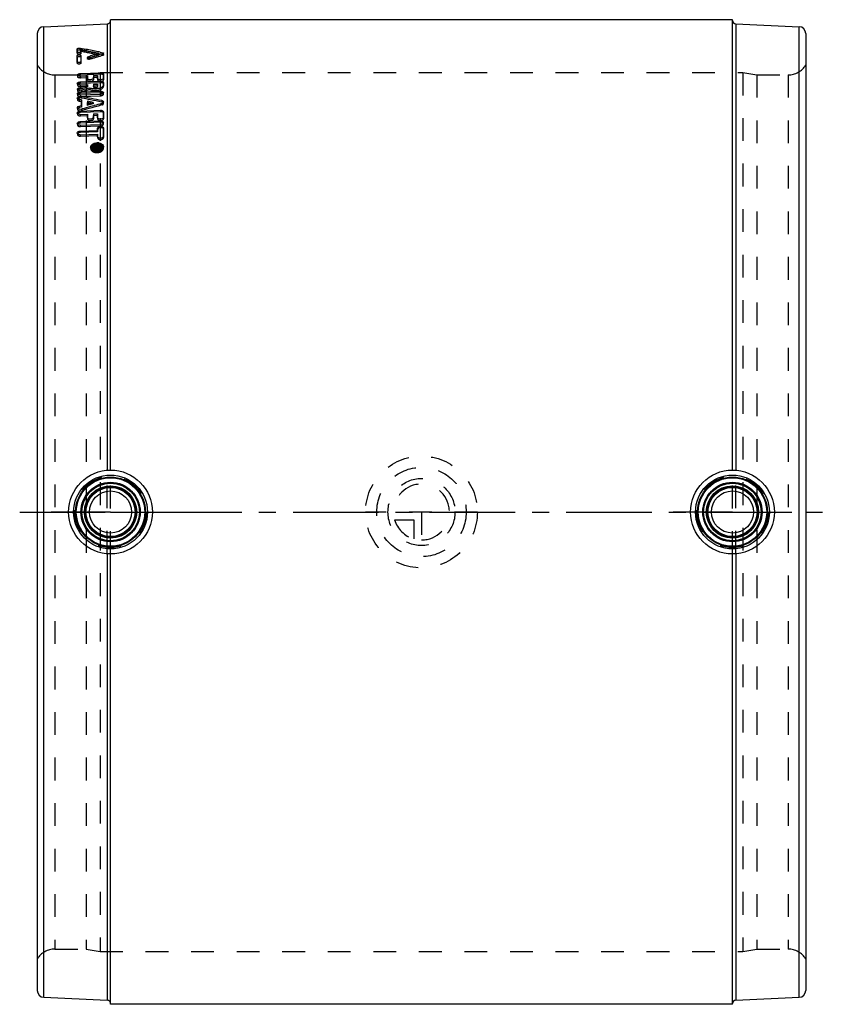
# Model space of a CAD drawing. Header units: millimetres. Extents: x 385 to 615, y 359 to 641.
import ezdxf

# ---------------------------------------------------------------- set-up
doc = ezdxf.new("R2010")
doc.units = ezdxf.units.MM
doc.header["$LTSCALE"] = 65.185185
doc.linetypes.add('CENTER', pattern=[0.6, 0.375, -0.075, 0.075, -0.075])
doc.linetypes.add('HIDDEN', pattern=[0.2, 0.1, -0.1])
for name, color, linetype in [('BOHRUNG', 7, 'CONTINUOUS'), ('KOERPER', 7, 'CONTINUOUS'), ('KONST.EL_MIT_GEO', 7, 'CONTINUOUS'), ('KURVEN', 7, 'CONTINUOUS'), ('L1', 7, 'CONTINUOUS')]:
    doc.layers.add(name, color=color, linetype=linetype)

msp = doc.modelspace()

# ---------------------------------------------------------------- linework, layer by layer
at = {"layer": 'BOHRUNG', "color": 8, "linetype": 'HIDDEN'}
for p, q in [((395.08, 625.2), (404, 625.2)), ((596, 625.2), (604.92, 625.2)), ((395.08, 374.8), (404, 374.8)), ((596, 374.8), (604.92, 374.8))]:
    msp.add_line(p, q, dxfattribs=at)
at = {"layer": 'KOERPER', "color": 7, "linetype": 'Continuous'}
for p, q in [((589, 641), (411, 641)), ((589, 359), (411, 359))]:
    msp.add_line(p, q, dxfattribs=at)
at = {"layer": 'KONST.EL_MIT_GEO', "color": 7, "linetype": 'Continuous'}
for p, q in [((411, 512), (411, 641)), ((589, 512), (589, 641)), ((391.91, 639), (410.04, 639.79)), ((391.91, 361), (391.91, 639)), ((410.04, 639.79), (410.04, 511.96)), ((589.96, 639.79), (589.96, 511.96)), ((589.96, 639.79), (608.09, 639)), ((608.09, 361), (608.09, 639)), ((390, 637), (390, 363)), ((610, 637), (610, 363)), ((401.49, 631.72), (401.49, 632.66)), ((402.3, 632.34), (402.28, 632.81)), ((402.28, 632.81), (402.55, 632.76)), ((402.3, 632.34), (402.46, 632.31)), ((402.48, 632.39), (402.48, 631.76)), ((403.06, 632.28), (402.48, 632.39)), ((402.55, 632.76), (402.66, 632.74)), ((402.66, 632.74), (403, 632.68)), ((401.49, 628.92), (401.49, 630.72)), ((402.48, 630.76), (402.48, 628.96)), ((404.56, 630.41), (405.25, 630.62)), ((404.58, 630.12), (404.56, 630.41)), ((407.57, 630.89), (406.77, 630.64)), ((407.69, 630.92), (407.57, 630.89)), ((407.69, 630.87), (407.67, 631.34)), ((407.67, 631.29), (408.08, 631.21)), ((408.38, 631.13), (407.69, 630.92)), ((408.06, 631.67), (408.78, 631.52)), ((408.08, 631.21), (408.41, 631.14)), ((408.78, 631.25), (408.38, 631.13)), ((408.79, 631.25), (408.78, 631.52)), ((402.34, 625.58), (408.13, 625.81)), ((402.34, 625.58), (402.36, 625.13)), ((402.34, 624.84), (404.39, 624.92)), ((402.34, 623.16), (408.13, 623.38)), ((408.16, 625.36), (402.36, 625.13)), ((404.39, 624.15), (404.39, 624.92)), ((406.08, 624.98), (407.29, 625.03)), ((406.08, 624.98), (406.08, 624.22)), ((407.29, 624.14), (407.29, 625.03)), ((408.13, 625.81), (408.16, 625.36)), ((408.13, 623.38), (408.16, 622.94)), ((408.98, 625.47), (408.98, 624.2)), ((401.98, 621.52), (403.18, 621.84)), ((401.98, 621.52), (402, 621.08)), ((402.27, 621.15), (402, 621.08)), ((402.34, 623.16), (402.36, 622.72)), ((402.34, 622.35), (404.39, 622.43)), ((402.34, 620.3), (408.13, 620.52)), ((408.16, 622.94), (402.36, 622.72)), ((403.49, 621), (402.7, 620.78)), ((403.18, 621.84), (403.58, 621.94)), ((403.58, 621.94), (404.39, 622.15)), ((404.14, 621.65), (403.61, 621.51)), ((404.41, 621.72), (404.14, 621.65)), ((404.39, 622.15), (404.39, 622.43)), ((404.39, 622.15), (404.41, 621.72)), ((406.08, 622.5), (407.29, 622.54)), ((406.08, 622.5), (406.08, 622.27)), ((406.08, 622.27), (406.11, 621.84)), ((407.29, 622.32), (407.29, 622.54)), ((407.3, 622.32), (407.31, 621.88)), ((407.31, 622.11), (407.31, 621.88)), ((408.13, 620.52), (408.16, 620.09)), ((408.98, 623.01), (408.98, 622.38)), ((402.11, 618.11), (402, 618.13)), ((402.34, 618.07), (402.11, 618.11)), ((402.34, 620.3), (402.36, 619.87)), ((402.34, 619.44), (408.13, 619.66)), ((402.57, 618.02), (402.34, 618.07)), ((408.16, 620.09), (402.36, 619.87)), ((402.69, 618), (402.57, 618.02)), ((402.68, 618.98), (402.7, 618.55)), ((402.69, 616.41), (402.69, 618)), ((402.79, 618.53), (402.7, 618.55)), ((404.39, 617.66), (404.39, 616.88)), ((408.48, 617.84), (408.5, 617.42)), ((402, 616.21), (402.69, 616.41)), ((402, 616.21), (402.02, 615.8)), ((402.09, 615.82), (402.02, 615.8)), ((402.25, 615.86), (402.09, 615.82)), ((402.71, 615.99), (402.25, 615.86)), ((402.34, 614.84), (408.13, 615.05)), ((402.34, 614.84), (402.36, 614.43)), ((402.87, 615.43), (402.68, 615.38)), ((402.69, 616.41), (402.71, 615.99)), ((404.39, 616.88), (404.41, 616.46)), ((404.5, 616.48), (404.41, 616.46)), ((406.2, 616.37), (405.26, 616.1)), ((406.03, 617.33), (406.05, 616.91)), ((406.29, 616.39), (406.2, 616.37)), ((408.13, 615.05), (408.16, 614.64)), ((402.34, 613.88), (404.39, 613.95)), ((402.34, 611.81), (408.13, 612.01)), ((408.16, 614.64), (402.36, 614.43)), ((404.39, 612.96), (404.39, 613.95)), ((404.39, 613.95), (404.41, 613.54)), ((406.08, 614.01), (407.29, 614.05)), ((406.08, 614.01), (406.08, 613.02)), ((407.29, 614.05), (407.31, 613.64)), ((407.29, 612.99), (407.29, 614.05)), ((408.13, 612.01), (408.16, 611.61)), ((408.98, 614.6), (408.98, 613.05)), ((402.34, 611.81), (402.36, 611.41)), ((402.34, 610.79), (408.13, 610.99)), ((402.34, 609.11), (407.29, 609.28)), ((408.16, 611.61), (402.36, 611.41)), ((407.29, 609.92), (407.31, 609.53)), ((407.29, 609.28), (407.29, 609.92)), ((407.29, 609.28), (407.31, 608.89)), ((407.31, 609.53), (407.31, 608.89)), ((408.98, 609.98), (408.98, 607.62)), ((402.34, 609.11), (402.36, 608.72)), ((402.34, 608.05), (407.29, 608.22)), ((407.31, 608.89), (402.36, 608.72)), ((407.29, 607.56), (407.29, 608.22)), ((405.73, 604.46), (405.74, 604.4)), ((405.75, 604.2), (405.75, 604.09)), ((406.15, 604.79), (408.13, 604.85)), ((406.15, 604.6), (406.15, 604.79)), ((406.15, 604.6), (406.98, 604.63)), ((406.15, 604.42), (406.71, 604.52)), ((406.15, 604.23), (406.15, 604.42)), ((406.22, 604.24), (406.15, 604.23)), ((406.3, 604.26), (406.22, 604.24)), ((406.6, 604.31), (406.3, 604.26)), ((406.75, 604.34), (406.6, 604.31)), ((406.71, 604.52), (406.84, 604.54)), ((406.9, 604.36), (406.75, 604.34)), ((406.84, 604.54), (406.98, 604.57)), ((407.04, 604.39), (406.9, 604.36)), ((406.98, 604.63), (407, 604.39)), ((406.98, 604.57), (406.98, 604.63)), ((407.27, 604.45), (407.04, 604.44)), ((407.26, 604.64), (407.85, 604.66)), ((407.26, 604.64), (407.26, 604.54)), ((407.26, 604.54), (407.28, 604.26)), ((407.41, 604.45), (407.71, 604.46)), ((407.41, 604.45), (407.42, 604.27)), ((407.41, 604.27), (407.71, 604.28)), ((407.71, 604.46), (407.72, 604.28)), ((407.85, 604.66), (407.87, 604.29)), ((407.85, 604.56), (407.85, 604.66)), ((408.16, 604.48), (407.86, 604.47)), ((408.13, 604.85), (408.13, 604.57)), ((408.58, 604.25), (408.56, 604.62)), ((410.04, 488.04), (410.04, 360.21)), ((411, 359), (411, 488)), ((589, 359), (589, 488)), ((589.96, 488.04), (589.96, 360.21)), ((391.91, 361), (410.04, 360.21)), ((589.96, 360.21), (608.09, 361))]:
    msp.add_line(p, q, dxfattribs=at)
at = {"layer": 'KONST.EL_MIT_GEO', "color": 8, "linetype": 'HIDDEN'}
for p, q in [((401.51, 632.19), (401.49, 632.66)), ((401.51, 631.25), (401.49, 631.72)), ((401.51, 631.25), (401.51, 632.19)), ((402.46, 632.31), (402.58, 632.29)), ((402.5, 631.92), (402.48, 632.39)), ((402.5, 631.29), (402.48, 631.76)), ((402.5, 631.92), (402.5, 631.29)), ((402.58, 632.29), (403.02, 632.21)), ((401.51, 630.25), (401.49, 630.72)), ((401.51, 628.46), (401.49, 628.92)), ((401.51, 628.46), (401.51, 630.25)), ((402.5, 630.29), (402.48, 630.76)), ((402.5, 628.5), (402.48, 628.96)), ((402.5, 630.29), (402.5, 628.5)), ((404.37, 630.25), (404.39, 629.79)), ((404.59, 629.94), (404.58, 630.12)), ((404.59, 629.94), (405.27, 630.15)), ((405.18, 629.68), (405.16, 630.15)), ((408.41, 631.14), (408.74, 631.07)), ((408.74, 631.07), (408.8, 631.06)), ((408.8, 630.78), (408.78, 631.25)), ((409, 630.93), (408.98, 631.4)), ((395.08, 625.2), (395.08, 374.8)), ((401.49, 625.17), (401.51, 624.72)), ((402.34, 624.84), (402.36, 624.39)), ((402.36, 624.39), (404.41, 624.47)), ((404, 625.2), (408, 625.85)), ((404, 625.2), (404, 374.8)), ((404.39, 624.92), (404.41, 624.47)), ((404.39, 624.15), (404.41, 623.71)), ((404.41, 624.47), (404.41, 623.71)), ((406.08, 624.98), (406.11, 624.54)), ((406.08, 624.22), (406.11, 623.77)), ((406.11, 624.54), (407.31, 624.58)), ((406.11, 623.77), (406.11, 624.54)), ((407.29, 625.03), (407.31, 624.58)), ((407.29, 624.14), (407.31, 623.69)), ((407.31, 624.58), (407.31, 623.69)), ((408, 625.85), (408, 374.15)), ((408, 625.85), (592, 625.85)), ((408.98, 625.47), (409, 625.02)), ((408.98, 624.2), (409, 623.76)), ((409, 623.76), (409, 625.02)), ((592, 625.85), (592, 374.15)), ((592, 625.85), (596, 625.2)), ((596, 625.2), (596, 374.8)), ((604.92, 625.2), (604.92, 374.8)), ((401.49, 622.72), (401.51, 622.28)), ((401.49, 621.11), (401.51, 620.68)), ((402.34, 622.35), (402.36, 621.92)), ((402.36, 621.92), (404.41, 622)), ((402.7, 620.78), (402.72, 620.35)), ((404.39, 622.43), (404.39, 622.15)), ((404.41, 622), (404.41, 621.72)), ((405.09, 621.43), (405.11, 620.99)), ((406.08, 622.5), (406.08, 622.27)), ((406.11, 622.06), (407.31, 622.11)), ((406.11, 621.84), (406.11, 622.06)), ((407.29, 622.54), (407.3, 622.32)), ((408.98, 623.01), (409, 622.57)), ((408.98, 622.38), (409, 621.95)), ((409, 621.95), (409, 622.57)), ((401.49, 619.83), (401.51, 619.4)), ((401.49, 618.51), (401.51, 618.09)), ((402, 618.13), (402.02, 617.71)), ((402.02, 617.71), (402.71, 617.57)), ((402.34, 619.44), (402.36, 619.01)), ((402.36, 619.01), (408.16, 619.23)), ((402.69, 618), (402.71, 617.57)), ((404.39, 617.66), (404.41, 617.24)), ((408.13, 619.66), (408.16, 619.23)), ((409, 619.7), (408.98, 620.13)), ((401.49, 615.75), (401.51, 615.34)), ((402.68, 615.38), (402.7, 614.96)), ((402.71, 617.57), (402.71, 615.99)), ((404.41, 616.46), (404.41, 617.24)), ((408.48, 617), (408.5, 616.58)), ((409, 617.03), (408.98, 617.45)), ((401.49, 614.32), (401.51, 613.91)), ((402.34, 613.88), (402.36, 613.47)), ((402.36, 613.47), (404.41, 613.54)), ((404.39, 612.96), (404.41, 612.56)), ((404.41, 613.54), (404.41, 612.56)), ((406.08, 614.01), (406.11, 613.6)), ((406.08, 613.02), (406.11, 612.62)), ((406.11, 613.6), (407.31, 613.64)), ((406.11, 612.62), (406.11, 613.6)), ((407.29, 612.99), (407.31, 612.58)), ((407.31, 613.64), (407.31, 612.58)), ((408.98, 614.6), (409, 614.19)), ((408.98, 613.05), (409, 612.64)), ((409, 612.64), (409, 614.19)), ((401.49, 611.25), (401.51, 610.86)), ((402.34, 610.79), (402.36, 610.39)), ((402.36, 610.39), (408.16, 610.59)), ((408.13, 610.99), (408.16, 610.59)), ((409, 611.15), (408.98, 611.55)), ((408.98, 609.98), (409, 609.59)), ((409, 607.24), (409, 609.59)), ((401.49, 608.54), (401.51, 608.15)), ((402.34, 608.05), (402.36, 607.66)), ((402.36, 607.66), (407.31, 607.83)), ((407.29, 608.22), (407.31, 607.83)), ((407.29, 607.56), (407.31, 607.18)), ((407.31, 607.83), (407.31, 607.18)), ((408.98, 607.62), (409, 607.24)), ((405.31, 604.43), (405.33, 604.06)), ((405.74, 604.4), (405.75, 604.2)), ((406.15, 604.79), (406.18, 603.86)), ((407.04, 604.44), (406.18, 604.41)), ((406.18, 604.41), (406.18, 604.23)), ((406.18, 604.23), (407, 604.26)), ((406.25, 604.06), (406.18, 604.05)), ((406.18, 604.05), (406.18, 603.86)), ((406.18, 603.86), (407.07, 604.02)), ((407, 604.2), (406.25, 604.06)), ((407, 604.39), (407, 604.2)), ((407, 604.26), (407, 604.2)), ((407.04, 604.39), (407.07, 604.02)), ((407.26, 604.64), (407.26, 604.54)), ((407.4, 604.45), (407.27, 604.45)), ((407.28, 604.26), (407.29, 604.17)), ((407.29, 604.26), (407.41, 604.27)), ((407.29, 604.17), (407.29, 604.26)), ((407.42, 604.27), (407.43, 603.9)), ((407.73, 604.09), (407.43, 604.08)), ((407.43, 603.9), (407.73, 603.91)), ((407.86, 604.47), (407.7, 604.46)), ((407.71, 604.28), (407.87, 604.28)), ((407.72, 604.28), (407.73, 603.91)), ((407.87, 604.29), (407.87, 604.19)), ((407.87, 604.28), (407.87, 604.19)), ((408.13, 604.85), (408.16, 604.48)), ((408.13, 604.57), (408.16, 604.2)), ((408.16, 604.2), (408.16, 604.48)), ((409, 604.27), (408.98, 604.64)), ((410.04, 488.04), (410.04, 511.96)), ((411, 488), (411, 512)), ((589, 488), (589, 512)), ((589.96, 488.04), (589.96, 511.96)), ((404, 374.8), (408, 374.15)), ((408, 374.15), (592, 374.15)), ((592, 374.15), (596, 374.8))]:
    msp.add_line(p, q, dxfattribs=at)
at = {"layer": 'KONST.EL_MIT_GEO', "color": 2, "linetype": 'CENTER'}
for p, q in [((411, 500), (394, 500)), ((411, 500), (428, 500)), ((589, 500), (572, 500)), ((589, 500), (606, 500))]:
    msp.add_line(p, q, dxfattribs=at)
at = {"layer": 'KONST.EL_MIT_GEO', "color": 7, "linetype": 'Continuous'}
for centre, radius in [((411, 500), 12), ((411, 500), 10.57), ((589, 500), 12), ((589, 500), 10.57), ((411, 500), 10), ((411, 500), 9.8), ((411, 500), 8.5), ((411, 500), 8.44), ((411, 500), 8.24), ((589, 500), 10), ((589, 500), 9.8), ((589, 500), 8.5), ((589, 500), 8.44), ((589, 500), 8.24), ((411, 500), 7.49), ((411, 500), 7.29), ((411, 500), 7.03), ((411, 500), 6.03), ((589, 500), 7.49), ((589, 500), 7.29), ((589, 500), 7.03), ((589, 500), 6.03)]:
    msp.add_circle(centre, radius, dxfattribs=at)
at = {"layer": 'KONST.EL_MIT_GEO', "color": 8, "linetype": 'HIDDEN'}
for centre in [(411, 500), (589, 500)]:
    msp.add_circle(centre, 10.22, dxfattribs=at)
at = {"layer": 'KONST.EL_MIT_GEO', "color": 7, "linetype": 'Continuous'}
for centre, radius, start, end in [((410, 640.79), 1, 272.5, 352.7083), ((590, 640.79), 1, 180, 267.5), ((392, 637), 2, 92.5, 180), ((608, 637), 2, 0, 87.5), ((353.15, 368.4), 268.94, 78.5331, 79.3171), ((351.14, 366.38), 270.92, 77.9569, 78.9522), ((352.73, 366.31), 271.07, 78.222, 78.5337), ((500.43, 323.25), 321.34, 106.9463, 107.2468), ((498.05, 325.45), 318.97, 106.7834, 106.9128), ((497.38, 327.65), 316.66, 106.4582, 106.7837), ((406.51, 625.77), 4.61, 269.1382, 275.5771), ((401.73, 618.52), 0.237, 182.9492, 192.5222), ((251.57, -168.12), 801.47, 78.71015, 79.13239), ((252.06, -169.55), 802.37, 78.99118, 79.17186), ((246.42, -174.23), 807.49, 78.59988, 78.71858), ((251.33, -173.26), 806.15, 78.75793, 78.99114), ((408.07, 621.24), 1.58, 272.1493, 274.8022), ((408.22, 618.47), 1.62, 87.6003, 92.149), ((408.07, 621.27), 1.61, 274.7962, 276.8608), ((401.76, 615.77), 0.266, 183.1722, 194.4989), ((709.43, -468.81), 1126.75, 105.66162, 105.78758), ((705.15, -453.52), 1110.87, 105.48959, 105.60657), ((408.18, 618.08), 1.12, 285.4589, 291.6462), ((408.29, 616.36), 1.08, 73.9725, 78.7824), ((408.09, 612.35), 1.36, 272.0095, 277.5597), ((408.2, 610.24), 1.37, 86.622, 91.9938), ((406.08, 604.48), 0.772, 183.2727, 186.117), ((406.1, 604.48), 0.798, 186.1472, 193.1229), ((406.54, 604.75), 1.32, 224.18, 230.3783), ((406.65, 603.8), 1.42, 131.4101, 137.139), ((406.63, 604.87), 1.47, 230.4061, 237.9055), ((406.38, 604.12), 0.622, 183.1369, 186.5234), ((406.76, 604.8), 1.14, 230.8927, 238.3517), ((407.22, 603.36), 2.11, 91.9301, 102.0214), ((407.23, 603.05), 2.7, 81.8209, 91.8801), ((407.08, 605.67), 2.07, 271.9023, 282.2138), ((407.39, 604.86), 0.599, 258.0551, 271.8393), ((407.69, 604.89), 0.617, 271.9027, 287.0735), ((407.23, 605.5), 2.16, 292.6755, 298.8539), ((407.45, 604.9), 1.21, 305.7239, 313.1556), ((407.6, 604.35), 1.03, 48.6096, 51.2324), ((407.65, 604.4), 0.968, 43.0402, 48.6415), ((407.54, 605), 1.57, 305.6754, 313.1125), ((408.21, 604.6), 0.77, 3.2693, 6.13), ((406.99, 605.63), 2.31, 250.9101, 256.4326), ((407.04, 605.84), 2.53, 256.4154, 261.511), ((407.06, 605.95), 2.64, 261.492, 266.5458), ((407.06, 605.94), 2.63, 266.5263, 271.8347), ((407.06, 605.99), 2.68, 271.898, 282.1824), ((392, 363), 2, 180, 267.5), ((608, 363), 2, 272.5, 360), ((410, 359.21), 1, 7.2917, 87.5), ((590, 359.21), 1, 92.5, 180)]:
    msp.add_arc(centre, radius, start, end, dxfattribs=at)
at = {"layer": 'KONST.EL_MIT_GEO', "color": 8, "linetype": 'HIDDEN'}
for centre, radius, start, end in [((410, 640.79), 1, 352.7083, 360), ((351.16, 364.98), 271.83, 77.9984, 79.1139), ((353.12, 366.76), 270.1, 78.5723, 79.3528), ((500.06, 323.23), 320.8, 106.5279, 107.2042), ((498.25, 323.56), 320.38, 106.742, 106.8707), ((497.59, 325.77), 318.08, 106.4183, 106.7422), ((352.74, 364.85), 272.04, 78.351, 78.5729), ((395.08, 631.2), 6, 212.231, 270), ((604.92, 631.2), 6, 270, 327.769), ((401.68, 624.73), 0.167, 170.2455, 182.5668), ((401.7, 622.29), 0.193, 170.9388, 182.6274), ((643.93, -273.85), 926.16, 104.94298, 105.09637), ((401.74, 619.41), 0.224, 171.5786, 182.6985), ((707.99, -467.53), 1124.71, 105.44316, 105.74973), ((246.52, -177.67), 810.44, 78.64792, 78.76617), ((401.79, 613.92), 0.28, 172.4711, 182.8391), ((401.82, 610.87), 0.31, 172.8455, 182.9215), ((401.85, 608.17), 0.336, 173.141, 182.9845), ((406.09, 604.11), 0.761, 180.0033, 183.3424), ((407.26, 602.61), 2.77, 91.9355, 101.7948), ((407.26, 602.65), 2.72, 81.9044, 91.8801), ((407.27, 602.78), 2.59, 76.9626, 81.9287), ((407.33, 603.01), 2.35, 71.5498, 76.982), ((407.4, 603.24), 2.12, 68.0824, 71.5204), ((407.1, 605.31), 2.08, 271.8922, 283.4971), ((395.08, 368.8), 6, 90, 147.769), ((604.92, 368.8), 6, 32.231, 90), ((410, 359.21), 1, 0, 7.2917)]:
    msp.add_arc(centre, radius, start, end, dxfattribs=at)
at = {"layer": 'KONST.EL_MIT_GEO', "color": 7, "linetype": 'Continuous'}
for points, knots in [([(401.49, 632.66), (401.49, 632.7), (401.6, 632.77), (401.85, 632.83), (402.11, 632.85), (402.28, 632.81)], [0, 0, 0, 0, 0.13387, 0.382013, 1, 1, 1, 1]), ([(401.5, 631.69), (401.49, 631.69), (401.49, 631.7), (401.49, 631.71), (401.49, 631.72)], [0, 0, 0, 0, 0.514993, 1, 1, 1, 1]), ([(402.48, 631.76), (402.48, 631.7), (402.28, 631.61), (402.03, 631.57), (401.74, 631.58), (401.53, 631.63), (401.5, 631.69)], [0, 0, 0, 0, 0.165818, 0.474746, 0.80116, 1, 1, 1, 1]), ([(401.55, 632.25), (401.64, 632.32), (401.91, 632.36), (402.16, 632.37), (402.3, 632.34)], [0, 0, 0, 0, 0.441373, 1, 1, 1, 1]), ([(401.49, 630.72), (401.49, 630.78), (401.7, 630.89), (401.98, 630.91), (402.26, 630.91), (402.48, 630.82), (402.48, 630.76)], [0, 0, 0, 0, 0.17907, 0.505595, 0.829369, 1, 1, 1, 1]), ([(401.5, 628.89), (401.49, 628.89), (401.49, 628.9), (401.49, 628.91), (401.49, 628.92)], [0, 0, 0, 0, 0.51092, 1, 1, 1, 1]), ([(402.48, 628.96), (402.48, 628.9), (402.29, 628.79), (402.03, 628.74), (401.74, 628.75), (401.53, 628.82), (401.5, 628.89)], [0, 0, 0, 0, 0.173615, 0.477907, 0.798066, 1, 1, 1, 1]), ([(401.51, 630.25), (401.51, 630.31), (401.7, 630.41), (401.96, 630.45), (402.25, 630.44), (402.46, 630.39), (402.49, 630.32)], [0, 0, 0, 0, 0.168327, 0.475539, 0.799735, 1, 1, 1, 1]), ([(404.37, 630.25), (404.37, 630.27), (404.4, 630.36), (404.49, 630.39), (404.56, 630.41)], [0, 0, 0, 0, 0.16777, 1, 1, 1, 1]), ([(405.16, 630.15), (404.99, 630.1), (404.74, 630.09), (404.47, 630.13), (404.37, 630.22), (404.37, 630.25)], [0, 0, 0, 0, 0.610861, 0.861014, 1, 1, 1, 1]), ([(408.78, 631.52), (408.81, 631.52), (408.88, 631.5), (408.98, 631.45), (408.98, 631.4)], [0, 0, 0, 0, 0.352995, 1, 1, 1, 1]), ([(408.98, 631.4), (408.98, 631.39), (408.96, 631.32), (408.89, 631.29), (408.84, 631.27)], [0, 0, 0, 0, 0.175064, 1, 1, 1, 1]), ([(401.49, 625.17), (401.48, 625.29), (401.72, 625.46), (402.02, 625.55), (402.23, 625.58), (402.34, 625.58)], [0, 0, 0, 0, 0.371232, 0.666533, 1, 1, 1, 1]), ([(401.98, 624.86), (401.91, 624.87), (401.73, 624.91), (401.5, 625.04), (401.49, 625.17)], [0, 0, 0, 0, 0.341141, 1, 1, 1, 1]), ([(402.36, 625.13), (402.24, 625.13), (402.08, 625.11), (401.92, 625.06), (401.89, 625.05)], [0, 0, 0, 0, 0.763781, 1, 1, 1, 1]), ([(406.08, 624.22), (406.08, 624.1), (405.79, 623.86), (405.3, 623.78), (404.79, 623.8), (404.44, 623.97), (404.4, 624.09)], [0, 0, 0, 0, 0.184593, 0.484844, 0.796278, 1, 1, 1, 1]), ([(407.71, 623.82), (407.65, 623.83), (407.5, 623.87), (407.33, 623.97), (407.3, 624.08)], [0, 0, 0, 0, 0.3185, 1, 1, 1, 1]), ([(408.98, 624.2), (408.98, 624.02), (408.57, 623.82), (408.14, 623.77), (407.84, 623.79), (407.71, 623.82)], [0, 0, 0, 0, 0.392512, 0.697486, 1, 1, 1, 1]), ([(408.13, 625.81), (408.24, 625.81), (408.45, 625.8), (408.75, 625.74), (408.98, 625.59), (408.98, 625.47)], [0, 0, 0, 0, 0.336803, 0.631567, 1, 1, 1, 1]), ([(408.13, 623.38), (408.24, 623.39), (408.45, 623.37), (408.76, 623.31), (408.98, 623.14), (408.98, 623.01)], [0, 0, 0, 0, 0.331145, 0.622516, 1, 1, 1, 1]), ([(408.98, 625.1), (408.97, 625.13), (408.86, 625.25), (408.7, 625.3), (408.58, 625.33)], [0, 0, 0, 0, 0.191466, 1, 1, 1, 1]), ([(401.49, 622.72), (401.48, 622.84), (401.71, 623.03), (402.02, 623.12), (402.23, 623.15), (402.34, 623.16)], [0, 0, 0, 0, 0.379992, 0.67207, 1, 1, 1, 1]), ([(401.98, 622.38), (401.91, 622.39), (401.72, 622.44), (401.5, 622.58), (401.49, 622.72)], [0, 0, 0, 0, 0.333946, 1, 1, 1, 1]), ([(401.49, 621.11), (401.49, 621.15), (401.52, 621.27), (401.71, 621.42), (401.88, 621.49), (401.98, 621.52)], [0, 0, 0, 0, 0.184422, 0.536085, 1, 1, 1, 1]), ([(401.97, 620.76), (401.92, 620.77), (401.77, 620.81), (401.61, 620.89), (401.54, 620.98)], [0, 0, 0, 0, 0.296203, 1, 1, 1, 1]), ([(402, 621.08), (401.96, 621.07), (401.83, 621.03), (401.7, 620.97), (401.63, 620.9)], [0, 0, 0, 0, 0.2795, 1, 1, 1, 1]), ([(401.89, 622.63), (401.86, 622.62), (401.78, 622.59), (401.69, 622.55), (401.64, 622.5)], [0, 0, 0, 0, 0.274589, 1, 1, 1, 1]), ([(402.36, 622.72), (402.24, 622.71), (402.08, 622.69), (401.92, 622.64), (401.89, 622.63)], [0, 0, 0, 0, 0.763044, 1, 1, 1, 1]), ([(406.44, 621.17), (406.32, 621.17), (405.86, 621.2), (405.4, 621.29), (405.09, 621.43)], [0, 0, 0, 0, 0.269948, 1, 1, 1, 1]), ([(406.08, 622.27), (406.08, 622.26), (406.1, 622.18), (406.17, 622.12), (406.22, 622.09)], [0, 0, 0, 0, 0.214059, 1, 1, 1, 1]), ([(406.11, 621.84), (406.11, 621.75), (406.34, 621.57), (406.71, 621.56), (407.08, 621.61), (407.31, 621.79), (407.31, 621.88)], [0, 0, 0, 0, 0.18866, 0.494368, 0.803119, 1, 1, 1, 1]), ([(406.22, 622.09), (406.36, 622.02), (406.69, 621.98), (407.01, 622.04), (407.14, 622.13)], [0, 0, 0, 0, 0.496868, 1, 1, 1, 1]), ([(408.98, 622.38), (408.98, 622.06), (408.48, 621.6), (407.73, 621.31), (407.22, 621.22), (406.96, 621.19)], [0, 0, 0, 0, 0.387699, 0.674383, 1, 1, 1, 1]), ([(407.14, 622.13), (407.16, 622.14), (407.21, 622.17), (407.26, 622.22), (407.27, 622.27)], [0, 0, 0, 0, 0.287944, 1, 1, 1, 1]), ([(407.27, 622.27), (407.28, 622.28), (407.28, 622.29), (407.29, 622.31), (407.29, 622.32)], [0, 0, 0, 0, 0.510332, 1, 1, 1, 1]), ([(408.13, 620.52), (408.24, 620.53), (408.54, 620.52), (408.97, 620.35), (408.98, 620.13)], [0, 0, 0, 0, 0.331715, 1, 1, 1, 1]), ([(408.83, 622.81), (408.81, 622.82), (408.73, 622.86), (408.64, 622.89), (408.58, 622.9)], [0, 0, 0, 0, 0.226698, 1, 1, 1, 1]), ([(401.49, 618.51), (401.48, 618.68), (401.78, 618.91), (402.17, 619), (402.42, 619.01), (402.55, 618.99)], [0, 0, 0, 0, 0.394083, 0.687472, 1, 1, 1, 1]), ([(401.49, 619.83), (401.49, 619.89), (401.57, 620.08), (401.89, 620.25), (402.18, 620.3), (402.34, 620.3)], [0, 0, 0, 0, 0.173292, 0.533839, 1, 1, 1, 1]), ([(401.98, 619.47), (401.91, 619.48), (401.72, 619.53), (401.5, 619.69), (401.49, 619.83)], [0, 0, 0, 0, 0.326423, 1, 1, 1, 1]), ([(402, 618.13), (401.93, 618.15), (401.74, 618.2), (401.53, 618.33), (401.5, 618.47)], [0, 0, 0, 0, 0.314265, 1, 1, 1, 1]), ([(401.89, 619.78), (401.86, 619.77), (401.76, 619.73), (401.67, 619.67), (401.61, 619.62)], [0, 0, 0, 0, 0.277387, 1, 1, 1, 1]), ([(402.7, 618.55), (402.5, 618.59), (402.11, 618.58), (401.73, 618.43), (401.61, 618.31)], [0, 0, 0, 0, 0.543209, 1, 1, 1, 1]), ([(402.36, 619.87), (402.24, 619.87), (402.08, 619.85), (401.92, 619.8), (401.89, 619.78)], [0, 0, 0, 0, 0.762214, 1, 1, 1, 1]), ([(408.98, 620.13), (408.98, 620.08), (408.92, 619.92), (408.65, 619.74), (408.41, 619.68), (408.26, 619.67)], [0, 0, 0, 0, 0.177181, 0.533309, 1, 1, 1, 1]), ([(408.88, 619.91), (408.84, 619.94), (408.66, 620.05), (408.45, 620.08), (408.28, 620.09)], [0, 0, 0, 0, 0.210871, 1, 1, 1, 1]), ([(408.48, 617.84), (408.54, 617.83), (408.75, 617.77), (408.97, 617.6), (408.98, 617.45)], [0, 0, 0, 0, 0.319015, 1, 1, 1, 1]), ([(401.49, 615.75), (401.49, 615.8), (401.55, 616.04), (401.81, 616.16), (402, 616.21)], [0, 0, 0, 0, 0.198357, 1, 1, 1, 1]), ([(401.49, 614.32), (401.49, 614.38), (401.56, 614.58), (401.88, 614.78), (402.17, 614.84), (402.34, 614.84)], [0, 0, 0, 0, 0.185471, 0.546794, 1, 1, 1, 1]), ([(402.68, 615.38), (402.46, 615.31), (402.05, 615.29), (401.63, 615.46), (401.54, 615.61)], [0, 0, 0, 0, 0.561217, 1, 1, 1, 1]), ([(402.02, 615.8), (401.97, 615.79), (401.82, 615.73), (401.66, 615.64), (401.59, 615.55)], [0, 0, 0, 0, 0.28267, 1, 1, 1, 1]), ([(408.13, 615.05), (408.24, 615.06), (408.45, 615.04), (408.78, 614.95), (408.98, 614.74), (408.98, 614.6)], [0, 0, 0, 0, 0.314964, 0.596994, 1, 1, 1, 1]), ([(408.98, 617.45), (408.98, 617.41), (408.94, 617.21), (408.74, 617.1), (408.59, 617.04)], [0, 0, 0, 0, 0.202403, 1, 1, 1, 1]), ([(408.89, 617.24), (408.87, 617.26), (408.78, 617.33), (408.67, 617.37), (408.59, 617.4)], [0, 0, 0, 0, 0.223548, 1, 1, 1, 1]), ([(402.34, 613.88), (402.23, 613.87), (401.92, 613.88), (401.5, 614.09), (401.49, 614.32)], [0, 0, 0, 0, 0.321151, 1, 1, 1, 1]), ([(401.89, 614.33), (401.85, 614.32), (401.74, 614.27), (401.64, 614.19), (401.58, 614.12)], [0, 0, 0, 0, 0.279248, 1, 1, 1, 1]), ([(406.08, 613.02), (406.08, 612.88), (405.83, 612.58), (405.3, 612.47), (404.76, 612.51), (404.44, 612.74), (404.4, 612.88)], [0, 0, 0, 0, 0.203421, 0.490716, 0.785564, 1, 1, 1, 1]), ([(408.98, 613.05), (408.98, 612.91), (408.73, 612.61), (408.2, 612.49), (407.65, 612.53), (407.33, 612.77), (407.3, 612.91)], [0, 0, 0, 0, 0.203522, 0.490739, 0.785511, 1, 1, 1, 1]), ([(408.13, 612.01), (408.33, 612.02), (408.69, 611.98), (408.97, 611.69), (408.98, 611.55)], [0, 0, 0, 0, 0.585268, 1, 1, 1, 1]), ([(408.98, 614.29), (408.97, 614.33), (408.88, 614.48), (408.71, 614.56), (408.58, 614.59)], [0, 0, 0, 0, 0.211471, 1, 1, 1, 1]), ([(401.49, 611.25), (401.48, 611.4), (401.68, 611.64), (402.01, 611.77), (402.23, 611.8), (402.34, 611.81)], [0, 0, 0, 0, 0.41194, 0.69252, 1, 1, 1, 1]), ([(402.34, 610.79), (402.14, 610.78), (401.79, 610.82), (401.5, 611.11), (401.49, 611.25)], [0, 0, 0, 0, 0.584453, 1, 1, 1, 1]), ([(401.89, 611.31), (401.85, 611.29), (401.73, 611.23), (401.62, 611.14), (401.57, 611.06)], [0, 0, 0, 0, 0.279147, 1, 1, 1, 1]), ([(407.29, 609.92), (407.29, 610.07), (407.48, 610.3), (407.81, 610.43), (408.13, 610.48), (408.45, 610.45), (408.78, 610.35), (408.98, 610.12), (408.98, 609.98)], [0, 0, 0, 0, 0.211126, 0.351931, 0.50521, 0.657716, 0.795328, 1, 1, 1, 1]), ([(408.57, 610.02), (408.43, 610.06), (408.14, 610.09), (407.67, 610.02), (407.31, 609.74), (407.31, 609.53)], [0, 0, 0, 0, 0.288424, 0.577729, 1, 1, 1, 1]), ([(408.98, 611.55), (408.99, 611.41), (408.77, 611.11), (408.45, 611.02), (408.26, 611)], [0, 0, 0, 0, 0.417402, 1, 1, 1, 1]), ([(408.93, 611.34), (408.89, 611.38), (408.72, 611.54), (408.47, 611.6), (408.28, 611.61)], [0, 0, 0, 0, 0.212525, 1, 1, 1, 1]), ([(408.98, 609.7), (408.97, 609.74), (408.88, 609.89), (408.7, 609.98), (408.57, 610.02)], [0, 0, 0, 0, 0.216616, 1, 1, 1, 1]), ([(401.49, 608.54), (401.48, 608.69), (401.67, 608.94), (402.01, 609.07), (402.23, 609.11), (402.34, 609.11)], [0, 0, 0, 0, 0.417917, 0.696394, 1, 1, 1, 1]), ([(402.34, 608.05), (402.14, 608.04), (401.78, 608.09), (401.5, 608.39), (401.49, 608.54)], [0, 0, 0, 0, 0.578219, 1, 1, 1, 1]), ([(401.89, 608.62), (401.85, 608.6), (401.72, 608.54), (401.61, 608.43), (401.56, 608.34)], [0, 0, 0, 0, 0.278913, 1, 1, 1, 1]), ([(408.98, 607.62), (408.98, 607.47), (408.74, 607.15), (408.29, 607.04), (407.89, 607.06), (407.55, 607.14), (407.33, 607.33), (407.3, 607.48)], [0, 0, 0, 0, 0.209898, 0.491653, 0.64165, 0.781705, 1, 1, 1, 1]), ([(405.59, 603.83), (405.56, 603.87), (405.44, 604), (405.36, 604.17), (405.33, 604.3)], [0, 0, 0, 0, 0.264994, 1, 1, 1, 1]), ([(405.61, 604.76), (405.58, 604.72), (405.45, 604.57), (405.37, 604.39), (405.34, 604.25)], [0, 0, 0, 0, 0.267032, 1, 1, 1, 1]), ([(405.36, 604.77), (405.39, 604.86), (405.58, 605.21), (405.94, 605.44), (406.22, 605.55)], [0, 0, 0, 0, 0.223152, 1, 1, 1, 1]), ([(405.91, 604.95), (405.88, 604.91), (405.78, 604.77), (405.72, 604.59), (405.73, 604.46)], [0, 0, 0, 0, 0.268785, 1, 1, 1, 1]), ([(405.79, 604.23), (405.83, 604.14), (405.91, 604.03), (406.01, 603.94), (406.04, 603.92)], [0, 0, 0, 0, 0.734846, 1, 1, 1, 1]), ([(406.22, 605.55), (406.29, 605.58), (406.59, 605.69), (406.91, 605.74), (407.14, 605.75)], [0, 0, 0, 0, 0.243559, 1, 1, 1, 1]), ([(406.3, 603.76), (406.36, 603.73), (406.63, 603.63), (406.92, 603.59), (407.14, 603.6)], [0, 0, 0, 0, 0.237775, 1, 1, 1, 1]), ([(407.99, 605.31), (407.93, 605.34), (407.66, 605.44), (407.36, 605.48), (407.14, 605.47)], [0, 0, 0, 0, 0.237351, 1, 1, 1, 1]), ([(407.26, 604.54), (407.26, 604.5), (407.33, 604.46), (407.39, 604.45), (407.41, 604.45)], [0, 0, 0, 0, 0.692966, 1, 1, 1, 1]), ([(407.71, 604.46), (407.73, 604.46), (407.78, 604.47), (407.85, 604.52), (407.85, 604.56)], [0, 0, 0, 0, 0.302227, 1, 1, 1, 1]), ([(408.05, 605.62), (408.29, 605.54), (408.71, 605.32), (408.96, 604.89), (408.98, 604.68)], [0, 0, 0, 0, 0.548137, 1, 1, 1, 1]), ([(408.27, 603.62), (408.32, 603.66), (408.49, 603.83), (408.59, 604.08), (408.58, 604.25)], [0, 0, 0, 0, 0.279234, 1, 1, 1, 1]), ([(408.38, 604.13), (408.41, 604.16), (408.51, 604.31), (408.56, 604.49), (408.56, 604.62)], [0, 0, 0, 0, 0.269339, 1, 1, 1, 1]), ([(408.97, 604.45), (408.95, 604.51), (408.85, 604.75), (408.65, 604.95), (408.48, 605.05)], [0, 0, 0, 0, 0.23255, 1, 1, 1, 1]), ([(408.93, 604.3), (408.91, 604.26), (408.84, 604.1), (408.72, 603.95), (408.62, 603.86)], [0, 0, 0, 0, 0.236526, 1, 1, 1, 1])]:
    msp.add_open_spline(points, degree=3, knots=knots, dxfattribs=at)
at = {"layer": 'KONST.EL_MIT_GEO', "color": 8, "linetype": 'HIDDEN'}
for points in [[(401.51, 632.19), (401.51, 632.21), (401.53, 632.23), (401.55, 632.25)], [(404.51, 629.92), (404.54, 629.93), (404.56, 629.93), (404.59, 629.94)], [(409, 625.02), (409, 625.05), (409, 625.08), (408.98, 625.1)], [(401.52, 620.73), (401.51, 620.71), (401.51, 620.69), (401.51, 620.68)], [(409, 622.57), (409, 622.6), (409, 622.63), (408.98, 622.66)], [(401.55, 618.24), (401.53, 618.19), (401.51, 618.14), (401.51, 618.09)], [(401.61, 618.31), (401.59, 618.29), (401.57, 618.26), (401.55, 618.24)], [(401.52, 615.41), (401.51, 615.39), (401.51, 615.36), (401.51, 615.34)], [(401.59, 615.55), (401.56, 615.51), (401.53, 615.46), (401.52, 615.41)], [(401.58, 614.12), (401.55, 614.07), (401.52, 614.02), (401.51, 613.96)], [(409, 614.19), (409, 614.23), (409, 614.26), (408.98, 614.29)], [(401.57, 611.06), (401.54, 611.01), (401.52, 610.96), (401.51, 610.91)], [(409, 611.15), (409, 611.22), (408.97, 611.29), (408.93, 611.34)], [(409, 609.59), (409, 609.63), (409, 609.66), (408.98, 609.7)], [(401.56, 608.34), (401.54, 608.3), (401.52, 608.25), (401.51, 608.21)], [(405.34, 604.25), (405.33, 604.2), (405.33, 604.16), (405.33, 604.11)], [(406.07, 603.54), (406.1, 603.52), (406.14, 603.49), (406.17, 603.47)], [(408.12, 603.51), (408.17, 603.54), (408.22, 603.58), (408.27, 603.62)], [(408.48, 605.05), (408.39, 605.11), (408.29, 605.16), (408.19, 605.2)], [(409, 604.27), (409, 604.33), (408.99, 604.39), (408.97, 604.45)], [(406.17, 603.47), (406.24, 603.43), (406.31, 603.39), (406.38, 603.36)]]:
    msp.add_open_spline(points, degree=3, dxfattribs=at)
for points, knots in [([(402.5, 631.29), (402.5, 631.23), (402.28, 631.13), (402.01, 631.1), (401.73, 631.11), (401.51, 631.19), (401.51, 631.25)], [0, 0, 0, 0, 0.176592, 0.504982, 0.831191, 1, 1, 1, 1]), ([(402.49, 630.32), (402.49, 630.32), (402.5, 630.31), (402.5, 630.3), (402.5, 630.29)], [0, 0, 0, 0, 0.513028, 1, 1, 1, 1]), ([(404.39, 629.79), (404.39, 629.8), (404.4, 629.86), (404.47, 629.9), (404.51, 629.92)], [0, 0, 0, 0, 0.183016, 1, 1, 1, 1]), ([(405.18, 629.68), (405.01, 629.63), (404.76, 629.63), (404.49, 629.67), (404.39, 629.75), (404.39, 629.79)], [0, 0, 0, 0, 0.611754, 0.861243, 1, 1, 1, 1]), ([(408.8, 631.06), (408.83, 631.05), (408.9, 631.03), (408.98, 631), (409, 630.95)], [0, 0, 0, 0, 0.329322, 1, 1, 1, 1]), ([(409, 630.93), (409, 630.92), (408.97, 630.83), (408.87, 630.8), (408.8, 630.78)], [0, 0, 0, 0, 0.163007, 1, 1, 1, 1]), ([(409, 630.95), (409, 630.95), (409, 630.94), (409, 630.93), (409, 630.93)], [0, 0, 0, 0, 0.510147, 1, 1, 1, 1]), ([(402.5, 628.5), (402.5, 628.43), (402.29, 628.32), (402.01, 628.29), (401.72, 628.29), (401.51, 628.39), (401.51, 628.46)], [0, 0, 0, 0, 0.183419, 0.505311, 0.824617, 1, 1, 1, 1]), ([(401.67, 624.95), (401.65, 624.94), (401.58, 624.89), (401.52, 624.82), (401.51, 624.76)], [0, 0, 0, 0, 0.300377, 1, 1, 1, 1]), ([(401.51, 624.72), (401.52, 624.6), (401.75, 624.46), (402.05, 624.4), (402.25, 624.39), (402.36, 624.39)], [0, 0, 0, 0, 0.372164, 0.666304, 1, 1, 1, 1]), ([(404.41, 623.71), (404.41, 623.59), (404.64, 623.43), (404.94, 623.36), (405.26, 623.35), (405.58, 623.39), (405.88, 623.48), (406.11, 623.65), (406.11, 623.77)], [0, 0, 0, 0, 0.184764, 0.329953, 0.49504, 0.660671, 0.808434, 1, 1, 1, 1]), ([(407.31, 623.69), (407.31, 623.57), (407.54, 623.41), (407.84, 623.35), (408.16, 623.33), (408.47, 623.37), (408.78, 623.46), (409, 623.63), (409, 623.76)], [0, 0, 0, 0, 0.184977, 0.330065, 0.495033, 0.660551, 0.808222, 1, 1, 1, 1]), ([(401.64, 622.5), (401.62, 622.49), (401.57, 622.44), (401.52, 622.37), (401.51, 622.32)], [0, 0, 0, 0, 0.288986, 1, 1, 1, 1]), ([(401.51, 622.28), (401.52, 622.15), (401.74, 621.99), (402.05, 621.93), (402.25, 621.91), (402.36, 621.92)], [0, 0, 0, 0, 0.381052, 0.671881, 1, 1, 1, 1]), ([(401.51, 620.68), (401.52, 620.5), (401.89, 620.32), (402.31, 620.28), (402.59, 620.32), (402.72, 620.35)], [0, 0, 0, 0, 0.391469, 0.691034, 1, 1, 1, 1]), ([(401.63, 620.9), (401.61, 620.89), (401.56, 620.84), (401.53, 620.78), (401.52, 620.73)], [0, 0, 0, 0, 0.28116, 1, 1, 1, 1]), ([(405.11, 620.99), (405.48, 620.83), (406.33, 620.68), (407.38, 620.77), (408.16, 621.03), (408.69, 621.32), (409, 621.7), (409, 621.95)], [0, 0, 0, 0, 0.274732, 0.575823, 0.713392, 0.831563, 1, 1, 1, 1]), ([(408.98, 622.66), (408.98, 622.67), (408.94, 622.74), (408.88, 622.78), (408.83, 622.81)], [0, 0, 0, 0, 0.220913, 1, 1, 1, 1]), ([(401.61, 619.62), (401.6, 619.61), (401.55, 619.56), (401.52, 619.49), (401.51, 619.45)], [0, 0, 0, 0, 0.278711, 1, 1, 1, 1]), ([(401.51, 619.4), (401.51, 619.34), (401.6, 619.17), (401.93, 619.03), (402.2, 619.01), (402.36, 619.01)], [0, 0, 0, 0, 0.174475, 0.534057, 1, 1, 1, 1]), ([(401.51, 618.09), (401.51, 618.04), (401.59, 617.83), (401.84, 617.74), (402.02, 617.71)], [0, 0, 0, 0, 0.19459, 1, 1, 1, 1]), ([(408.16, 619.23), (408.27, 619.23), (408.57, 619.27), (409.01, 619.48), (409, 619.7)], [0, 0, 0, 0, 0.329805, 1, 1, 1, 1]), ([(409, 619.7), (409, 619.76), (408.96, 619.84), (408.9, 619.9), (408.88, 619.91)], [0, 0, 0, 0, 0.715788, 1, 1, 1, 1]), ([(401.51, 615.34), (401.52, 615.26), (401.67, 615.02), (402.13, 614.89), (402.51, 614.91), (402.7, 614.96)], [0, 0, 0, 0, 0.178728, 0.553773, 1, 1, 1, 1]), ([(408.5, 616.58), (408.57, 616.6), (408.78, 616.68), (409.01, 616.87), (409, 617.03)], [0, 0, 0, 0, 0.319989, 1, 1, 1, 1]), ([(409, 617.03), (409, 617.09), (408.96, 617.17), (408.91, 617.22), (408.89, 617.24)], [0, 0, 0, 0, 0.722582, 1, 1, 1, 1]), ([(401.51, 613.91), (401.52, 613.84), (401.6, 613.66), (401.92, 613.5), (402.2, 613.46), (402.36, 613.47)], [0, 0, 0, 0, 0.186787, 0.547247, 1, 1, 1, 1]), ([(404.41, 612.56), (404.41, 612.42), (404.61, 612.2), (404.94, 612.11), (405.26, 612.08), (405.58, 612.13), (405.9, 612.25), (406.11, 612.47), (406.11, 612.62)], [0, 0, 0, 0, 0.20145, 0.340416, 0.49497, 0.650155, 0.792098, 1, 1, 1, 1]), ([(407.31, 612.58), (407.31, 612.44), (407.51, 612.23), (407.84, 612.13), (408.16, 612.1), (408.48, 612.15), (408.8, 612.28), (409, 612.5), (409, 612.64)], [0, 0, 0, 0, 0.201541, 0.34046, 0.49497, 0.650113, 0.792014, 1, 1, 1, 1]), ([(401.51, 610.86), (401.52, 610.71), (401.81, 610.42), (402.16, 610.38), (402.36, 610.39)], [0, 0, 0, 0, 0.415497, 1, 1, 1, 1]), ([(408.16, 610.59), (408.27, 610.6), (408.48, 610.63), (408.81, 610.76), (409.01, 611), (409, 611.15)], [0, 0, 0, 0, 0.306811, 0.5874, 1, 1, 1, 1]), ([(401.51, 608.15), (401.52, 608), (401.8, 607.7), (402.16, 607.66), (402.36, 607.66)], [0, 0, 0, 0, 0.42171, 1, 1, 1, 1]), ([(407.31, 607.18), (407.31, 607.03), (407.5, 606.8), (407.84, 606.69), (408.16, 606.66), (408.48, 606.7), (408.81, 606.84), (409, 607.08), (409, 607.24)], [0, 0, 0, 0, 0.207733, 0.344483, 0.495091, 0.64633, 0.786122, 1, 1, 1, 1]), ([(405.33, 604.06), (405.34, 603.9), (405.47, 603.57), (405.9, 603.2), (406.49, 602.98), (406.94, 602.94), (407.17, 602.94)], [0, 0, 0, 0, 0.202977, 0.435806, 0.706054, 1, 1, 1, 1]), ([(407.17, 605.1), (406.98, 605.09), (406.62, 605.03), (406.16, 604.82), (405.83, 604.5), (405.75, 604.21), (405.75, 604.09)], [0, 0, 0, 0, 0.294078, 0.565903, 0.79888, 1, 1, 1, 1]), ([(406.69, 605.32), (406.64, 605.3), (406.42, 605.25), (406.2, 605.17), (406.05, 605.09)], [0, 0, 0, 0, 0.258262, 1, 1, 1, 1]), ([(407.07, 604.02), (407.09, 604), (407.19, 603.92), (407.33, 603.89), (407.43, 603.9)], [0, 0, 0, 0, 0.222819, 1, 1, 1, 1]), ([(408.58, 604.25), (408.57, 604.37), (408.47, 604.63), (408.14, 604.9), (407.68, 605.07), (407.34, 605.1), (407.17, 605.1)], [0, 0, 0, 0, 0.20248, 0.434666, 0.705134, 1, 1, 1, 1]), ([(407.17, 602.94), (407.41, 602.95), (407.87, 603.03), (408.48, 603.31), (408.9, 603.74), (409.01, 604.11), (409, 604.27)], [0, 0, 0, 0, 0.293335, 0.565005, 0.798706, 1, 1, 1, 1]), ([(407.29, 604.17), (407.29, 604.13), (407.35, 604.09), (407.41, 604.08), (407.43, 604.08)], [0, 0, 0, 0, 0.692992, 1, 1, 1, 1]), ([(407.58, 603.28), (407.63, 603.3), (407.82, 603.35), (408, 603.43), (408.12, 603.51)], [0, 0, 0, 0, 0.260701, 1, 1, 1, 1]), ([(407.73, 603.91), (407.84, 603.91), (408.02, 603.95), (408.16, 604.12), (408.16, 604.2)], [0, 0, 0, 0, 0.568269, 1, 1, 1, 1]), ([(407.73, 604.09), (407.75, 604.09), (407.81, 604.1), (407.87, 604.15), (407.87, 604.19)], [0, 0, 0, 0, 0.302071, 1, 1, 1, 1]), ([(406.38, 603.36), (406.44, 603.34), (406.69, 603.25), (406.96, 603.22), (407.17, 603.23)], [0, 0, 0, 0, 0.239782, 1, 1, 1, 1])]:
    msp.add_open_spline(points, degree=3, knots=knots, dxfattribs=at)
at = {"layer": 'KONST.EL_MIT_GEO', "color": 7, "linetype": 'Continuous'}
for points in [[(408.84, 631.27), (408.82, 631.26), (408.8, 631.25), (408.78, 631.25)], [(401.89, 625.05), (401.81, 625.03), (401.74, 625), (401.67, 624.95)], [(402.34, 624.84), (402.22, 624.83), (402.1, 624.84), (401.98, 624.86)], [(404.4, 624.09), (404.39, 624.11), (404.39, 624.13), (404.39, 624.15)], [(407.3, 624.08), (407.29, 624.09), (407.29, 624.12), (407.29, 624.14)], [(408.58, 625.33), (408.44, 625.36), (408.3, 625.37), (408.16, 625.36)], [(401.51, 621.03), (401.5, 621.06), (401.49, 621.08), (401.49, 621.11)], [(401.54, 620.98), (401.53, 620.99), (401.52, 621.01), (401.51, 621.03)], [(402.7, 620.78), (402.46, 620.72), (402.2, 620.71), (401.97, 620.76)], [(402.34, 622.35), (402.22, 622.35), (402.1, 622.36), (401.98, 622.38)], [(403.61, 621.51), (403.16, 621.39), (402.71, 621.27), (402.27, 621.15)], [(405.09, 621.43), (404.56, 621.29), (404.03, 621.14), (403.49, 621)], [(408.58, 622.9), (408.44, 622.94), (408.3, 622.95), (408.16, 622.94)], [(402.34, 619.44), (402.22, 619.43), (402.1, 619.44), (401.98, 619.47)], [(402.55, 618.99), (402.6, 618.99), (402.64, 618.98), (402.68, 618.98)], [(401.54, 615.61), (401.52, 615.64), (401.51, 615.67), (401.5, 615.7)], [(404.39, 616.88), (404.93, 617.03), (405.48, 617.18), (406.03, 617.33)], [(406.05, 616.91), (405.53, 616.77), (405.01, 616.63), (404.5, 616.48)], [(402.36, 614.43), (402.2, 614.43), (402.03, 614.4), (401.89, 614.33)], [(404.4, 612.88), (404.39, 612.91), (404.39, 612.94), (404.39, 612.96)], [(407.3, 612.91), (407.29, 612.93), (407.29, 612.96), (407.29, 612.99)], [(408.58, 614.59), (408.44, 614.63), (408.3, 614.65), (408.16, 614.64)], [(402.36, 611.41), (402.2, 611.4), (402.03, 611.37), (401.89, 611.31)], [(402.36, 608.72), (402.2, 608.72), (402.03, 608.68), (401.89, 608.62)], [(407.3, 607.48), (407.29, 607.51), (407.29, 607.53), (407.29, 607.56)], [(405.31, 604.43), (405.3, 604.55), (405.32, 604.67), (405.36, 604.77)], [(406.05, 605.09), (405.93, 605.03), (405.82, 604.95), (405.71, 604.86)], [(405.73, 604.46), (405.74, 604.38), (405.76, 604.3), (405.79, 604.23)], [(405.76, 604.05), (405.77, 603.96), (405.8, 603.86), (405.85, 603.78)], [(405.85, 603.78), (405.88, 603.74), (405.91, 603.7), (405.95, 603.66)], [(406.03, 603.53), (405.97, 603.56), (405.91, 603.59), (405.85, 603.63)], [(406.13, 605.16), (406.05, 605.1), (405.97, 605.03), (405.91, 604.95)], [(405.95, 603.66), (405.98, 603.62), (406.02, 603.58), (406.07, 603.54)], [(406.24, 603.45), (406.17, 603.47), (406.1, 603.5), (406.03, 603.53)], [(406.27, 605.24), (406.22, 605.22), (406.18, 605.19), (406.13, 605.16)], [(406.16, 603.83), (406.2, 603.81), (406.25, 603.78), (406.3, 603.76)], [(406.77, 605.43), (406.6, 605.39), (406.43, 605.33), (406.27, 605.24)], [(407.09, 604.35), (407.07, 604.36), (407.06, 604.37), (407.04, 604.39)], [(407.26, 604.28), (407.2, 604.29), (407.14, 604.31), (407.09, 604.35)], [(407.51, 603.64), (407.69, 603.68), (407.86, 603.74), (408.02, 603.83)], [(407.62, 605.72), (407.77, 605.7), (407.91, 605.67), (408.05, 605.62)], [(408.07, 603.51), (407.92, 603.45), (407.77, 603.4), (407.62, 603.37)], [(407.98, 604.35), (407.95, 604.33), (407.91, 604.31), (407.87, 604.3)], [(408.11, 604.48), (408.08, 604.42), (408.03, 604.38), (407.98, 604.35)], [(408.13, 605.24), (408.09, 605.27), (408.04, 605.29), (407.99, 605.31)], [(408.02, 603.83), (408.07, 603.85), (408.11, 603.88), (408.16, 603.92)], [(408.13, 604.57), (408.13, 604.54), (408.12, 604.5), (408.11, 604.48)], [(408.25, 605.16), (408.21, 605.19), (408.17, 605.22), (408.13, 605.24)], [(408.28, 604.02), (408.32, 604.05), (408.35, 604.09), (408.38, 604.13)], [(408.46, 603.73), (408.4, 603.68), (408.34, 603.65), (408.28, 603.61)], [(408.44, 604.96), (408.41, 604.99), (408.38, 605.03), (408.35, 605.06)], [(408.5, 604.84), (408.48, 604.88), (408.46, 604.92), (408.44, 604.96)], [(408.56, 604.62), (408.55, 604.7), (408.53, 604.77), (408.5, 604.84)], [(408.98, 604.64), (408.99, 604.53), (408.97, 604.41), (408.93, 604.3)]]:
    msp.add_open_spline(points, degree=3, dxfattribs=at)
at = {"layer": 'KURVEN', "color": 8, "linetype": 'HIDDEN'}
for p, q in [((516, 500), (484, 500)), ((500, 500), (500, 490.4)), ((492.31, 497.8), (497.8, 497.8)), ((497.8, 497.8), (497.8, 492.31))]:
    msp.add_line(p, q, dxfattribs=at)
for radius in [16, 12.8, 9.6]:
    msp.add_circle((500, 500), radius, dxfattribs=at)
for start, end in [(270, 180), (195.962, 254.038)]:
    msp.add_arc((500, 500), 8, start, end, dxfattribs=at)
at = {"layer": 'L1', "color": 2, "linetype": 'CENTER'}
msp.add_line((385, 500), (615, 500), dxfattribs=at)

doc.saveas('drawing.dxf')
